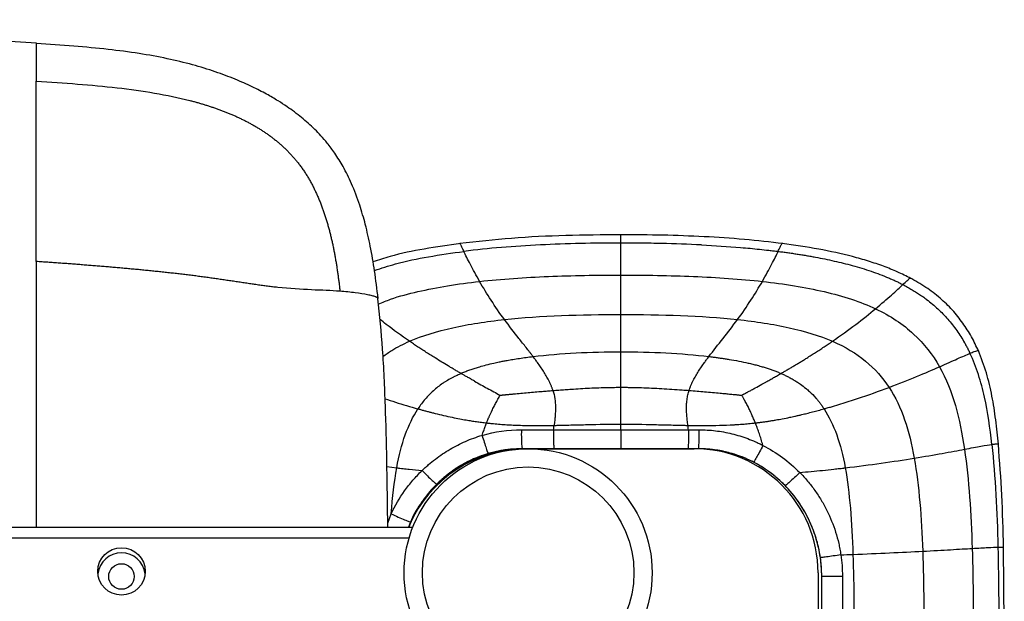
# Paper-space layout '_Bottom' of a CAD drawing. Header units: millimetres. Extents: x -905 to 905, y -619 to 152.
# Tile 13 of 13: x 635 to 905, y -8 to 152. Entities that reach past the tile are written whole.
import ezdxf

# ---------------------------------------------------------------- set-up
doc = ezdxf.new("R2010")
doc.units = ezdxf.units.MM

psp = doc.layouts.new('_Bottom')

# ---------------------------------------------------------------- linework, layer by layer
at = {"color": 7, "linetype": 'Continuous', "lineweight": 25}
for p, q in [((732.83, 75.11), (732.83, 75.18)), ((773.5, 34), (819.5, 34)), ((735.28, 29.09), (737.98, 28.76)), ((735.51, 13.64), (736.45, 16.17)), ((741.78, 14), (741.22, 12.5)), ((-742.38, 12.5), (742.38, 12.5)), ((741.35, 9.5), (-741.35, 9.5)), ((904.56, -21.67), (904.36, 6.92)), ((853.5, 0), (853.5, -466))]:
    psp.add_line(p, q, dxfattribs=at)
for centre, radius in [((774, 0), 34), ((774, 0), 29), ((662.5, 0.37), 6.5), ((662.5, -1.02), 3.5)]:
    psp.add_circle(centre, radius, dxfattribs=at)
for centre, radius, start, end in [((807.39, 37.87), 35.26, 177.8292, 186.3033), ((773.5, -1), 35, 90, 156.611), ((819.5, 0), 34, 0, 90), ((662.5, -1.03), 6.5, 6.2844, 173.7156), ((858.63, -423.13), 422.15, 89.7901, 90.5601)]:
    psp.add_arc(centre, radius, start, end, dxfattribs=at)
for points, knots in [([(639.15, 145.12), (635.28, 145.37), (627.57, 145.86), (616.41, 146.51), (606.09, 147.08), (598.37, 147.47), (592.52, 147.75), (587.62, 147.97), (582.03, 148.22), (576.29, 148.45), (571.09, 148.66), (566.44, 148.83), (560.46, 149.05), (553.27, 149.3), (544.99, 149.57), (537.63, 149.81), (531.21, 150.01), (525.85, 150.17), (521.5, 150.29), (518.06, 150.39), (515.13, 150.47), (512.41, 150.54), (509.65, 150.61), (506.79, 150.68), (501.98, 150.8), (495.02, 150.95), (487.78, 151.08), (482.04, 151.17), (477.88, 151.22), (473.28, 151.27), (468.06, 151.31), (462.06, 151.35), (456, 151.38), (449.95, 151.41), (443.98, 151.43), (437.32, 151.44), (429.86, 151.46), (421.58, 151.47), (412.4, 151.49), (402.22, 151.5), (390.9, 151.51), (378.61, 151.52), (365.36, 151.53), (351.21, 151.53), (335.99, 151.54), (319.74, 151.54), (302.49, 151.55), (283.12, 151.55), (261.58, 151.56), (237.82, 151.56), (213, 151.56), (185.5, 151.56), (155.38, 151.56), (122.7, 151.56), (89.34, 151.56), (55.55, 151.56), (25.73, 151.56), (7.2, 151.56), (0, 151.56)], [0, 0, 0, 0, 0.018236, 0.036268, 0.052514, 0.066819, 0.072581, 0.079989, 0.089841, 0.098849, 0.106997, 0.114273, 0.120675, 0.135083, 0.148055, 0.159569, 0.169619, 0.178207, 0.184746, 0.190079, 0.194333, 0.198516, 0.202844, 0.207319, 0.211939, 0.2254, 0.239983, 0.245934, 0.25236, 0.25948, 0.26754, 0.276824, 0.287647, 0.29596, 0.305245, 0.315626, 0.327239, 0.340226, 0.354466, 0.370332, 0.387987, 0.407579, 0.428005, 0.450151, 0.473971, 0.499412, 0.526411, 0.554902, 0.590289, 0.6275, 0.666377, 0.706749, 0.756493, 0.807727, 0.860057, 0.913051, 0.966233, 1, 1, 1, 1]), ([(639.14, 144.99), (639.14, 144.97), (639.14, 144.89), (639.14, 144.52), (639.13, 143.89), (639.13, 143.02), (639.12, 141.33), (639.12, 138.78), (639.12, 136.08), (639.12, 134.73)], [0, 0, 0, 0, 0.030312, 0.135593, 0.201335, 0.326485, 0.460804, 0.731811, 1, 1, 1, 1]), ([(639.15, 145.11), (639.15, 145.12), (639.15, 145.14), (639.14, 145.06), (639.14, 144.99)], [0, 0, 0, 0, 0.068264, 1, 1, 1, 1]), ([(732.86, 75.18), (732.55, 77.7), (731.98, 82.49), (730.82, 89.27), (729.47, 95.29), (727.8, 101.03), (725.8, 106.34), (723.46, 111.1), (721.17, 114.79), (719.1, 117.57), (717.25, 119.72), (715.52, 121.52), (713.74, 123.19), (711.87, 124.78), (709.93, 126.29), (707.78, 127.82), (705.24, 129.46), (702.08, 131.3), (698.17, 133.3), (693.49, 135.37), (688.03, 137.41), (681.81, 139.32), (674.83, 141), (667.1, 142.4), (658.57, 143.5), (649.16, 144.35), (642.59, 144.79), (639.14, 145.02)], [0, 0, 0, 0, 0.058176, 0.1107, 0.157685, 0.199389, 0.247365, 0.287411, 0.320248, 0.346353, 0.366256, 0.384612, 0.403028, 0.421521, 0.440103, 0.45883, 0.480964, 0.508508, 0.541556, 0.580142, 0.62417, 0.673323, 0.727257, 0.786268, 0.850912, 0.921883, 1, 1, 1, 1]), ([(639.11, 85.3), (639.11, 98.44), (639.11, 108.78), (639.11, 120.72), (639.11, 124.09), (639.11, 129.96), (639.11, 132.46), (639.12, 134.73)], [0, 0, 0, 0, 0.5, 0.5, 0.75, 0.75, 1, 1, 1, 1]), ([(639.12, 134.73), (646.79, 134.24), (654.21, 133.72), (668.33, 132.11), (675.02, 131.02), (681.23, 129.42)], [0, 0, 0, 0, 0.5, 0.5, 1, 1, 1, 1]), ([(681.23, 129.42), (681.56, 129.34), (682.21, 129.17), (683.19, 128.9), (684.16, 128.62), (685.13, 128.33), (686.09, 128.03), (687.06, 127.72), (688.01, 127.4), (688.96, 127.06), (689.91, 126.72), (690.85, 126.36), (691.78, 125.98), (692.71, 125.6), (693.63, 125.2), (694.54, 124.78), (695.44, 124.35), (696.34, 123.91), (697.22, 123.45), (698.1, 122.97), (698.97, 122.48), (699.82, 121.98), (700.66, 121.46), (701.5, 120.92), (702.31, 120.36), (703.12, 119.79), (703.91, 119.2), (704.69, 118.59), (705.45, 117.97), (706.2, 117.32), (706.93, 116.66), (707.64, 115.98), (708.34, 115.29), (709.01, 114.57), (709.67, 113.84), (710.31, 113.1), (710.72, 112.58), (710.92, 112.33)], [0, 0, 0, 0, 0.02904, 0.058055, 0.087047, 0.116016, 0.144963, 0.173887, 0.202788, 0.231663, 0.260512, 0.289333, 0.318123, 0.346881, 0.375604, 0.404292, 0.432942, 0.461554, 0.490126, 0.518658, 0.54715, 0.575605, 0.604023, 0.632407, 0.660761, 0.689088, 0.717394, 0.745681, 0.773952, 0.80221, 0.830458, 0.8587, 0.886941, 0.915186, 0.94344, 0.971709, 1, 1, 1, 1]), ([(710.92, 112.33), (711.03, 112.18), (711.26, 111.89), (711.59, 111.44), (711.92, 110.99), (712.24, 110.53), (712.55, 110.07), (712.86, 109.61), (713.16, 109.14), (713.46, 108.66), (713.74, 108.18), (714.02, 107.7), (714.3, 107.21), (714.57, 106.72), (714.83, 106.23), (715.09, 105.73), (715.34, 105.23), (715.59, 104.72), (715.83, 104.21), (716.06, 103.7), (716.29, 103.19), (716.51, 102.67), (716.73, 102.15), (716.94, 101.63), (717.15, 101.1), (717.35, 100.57), (717.55, 100.04), (717.74, 99.51), (717.93, 98.98), (718.11, 98.44), (718.29, 97.9), (718.46, 97.36), (718.63, 96.82), (718.8, 96.28), (718.96, 95.73), (719.11, 95.19), (719.27, 94.64), (719.42, 94.09), (719.56, 93.54), (719.7, 92.98), (719.84, 92.43), (719.97, 91.88), (720.1, 91.32), (720.23, 90.76), (720.35, 90.2), (720.47, 89.64), (720.59, 89.08), (720.7, 88.52), (720.81, 87.96), (720.92, 87.4), (721.02, 86.83), (721.12, 86.27), (721.22, 85.7), (721.32, 85.14), (721.41, 84.57), (721.5, 84), (721.59, 83.43), (721.67, 82.86), (721.76, 82.3), (721.84, 81.73), (721.92, 81.16), (721.99, 80.58), (722.07, 80.01), (722.14, 79.44), (722.21, 78.87), (722.28, 78.3), (722.34, 77.72), (722.38, 77.34), (722.41, 77.15)], [0, 0, 0, 0, 0.0147056, 0.029422, 0.0441504, 0.0588919, 0.0736475, 0.088418, 0.1032041, 0.1180062, 0.1328249, 0.1476604, 0.1625127, 0.177382, 0.1922683, 0.2071714, 0.222091, 0.2370271, 0.2519792, 0.266947, 0.2819302, 0.2969285, 0.3119414, 0.3269686, 0.3420096, 0.3570636, 0.3721304, 0.38721, 0.4023025, 0.4174079, 0.4325264, 0.4476583, 0.4628037, 0.4779631, 0.4931364, 0.5083235, 0.5235242, 0.5387385, 0.5539659, 0.5692064, 0.5844595, 0.599725, 0.6150026, 0.630292, 0.6455928, 0.6609047, 0.6762274, 0.6915605, 0.7069038, 0.722257, 0.7376197, 0.7529916, 0.7683725, 0.7837621, 0.7991602, 0.8145664, 0.8299806, 0.8454025, 0.8608318, 0.8762685, 0.8917121, 0.9071627, 0.9226199, 0.9380836, 0.9535536, 0.9690298, 0.9845119, 1, 1, 1, 1]), ([(799.46, 92.63), (794.4, 92.59), (784.39, 92.5), (769.64, 91.81), (760, 90.76), (755.28, 90.24)], [0, 0, 0, 0, 0.342492, 0.678218, 1, 1, 1, 1]), ([(799.46, 90.35), (799.46, 90.81), (799.46, 91.72), (799.46, 92.39), (799.46, 92.67), (799.46, 92.62), (799.46, 92.61)], [0, 0, 0, 0, 0.323399, 0.643978, 0.964407, 1, 1, 1, 1]), ([(843.88, 90.21), (840.35, 90.62), (833.16, 91.45), (822.16, 92.14), (810.88, 92.57), (803.28, 92.61), (799.46, 92.63)], [0, 0, 0, 0, 0.239545, 0.488133, 0.742669, 1, 1, 1, 1]), ([(755.52, 90.27), (752.17, 89.79), (745.67, 88.85), (737.61, 87.21), (733.01, 85.73), (731.45, 85.23)], [0, 0, 0, 0, 0.412355, 0.800276, 1, 1, 1, 1]), ([(756.38, 88.07), (756.18, 88.51), (755.78, 89.36), (755.44, 90.02), (755.29, 90.29), (755.29, 90.23), (755.29, 90.23)], [0, 0, 0, 0, 0.327885, 0.649818, 0.968615, 1, 1, 1, 1]), ([(799.46, 90.35), (792.03, 90.35), (784.6, 90.2), (770.12, 89.49), (763.07, 88.92), (756.38, 88.07)], [0, 0, 0, 0, 0.5, 0.5, 1, 1, 1, 1]), ([(799.46, 81.58), (799.46, 83.32), (799.46, 84.99), (799.46, 87.24), (799.46, 87.95), (799.46, 88.93), (799.46, 89.24), (799.46, 89.67), (799.46, 89.82), (799.46, 90.02), (799.46, 90.12), (799.46, 90.24), (799.46, 90.29), (799.46, 90.32), (799.46, 90.33), (799.46, 90.34), (799.46, 90.35), (799.46, 90.35)], [0, 0, 0, 0, 0.5, 0.5, 0.75, 0.75, 0.875, 0.875, 0.9375, 0.9375, 0.96875, 0.984375, 0.992187, 0.996094, 0.998047, 0.998047, 1, 1, 1, 1]), ([(821.56, 89.84), (817.88, 90.03), (814.2, 90.15), (808.67, 90.27), (806.83, 90.3), (804.07, 90.33), (803.14, 90.34), (801.3, 90.35), (800.38, 90.35), (799.46, 90.35)], [0, 0, 0, 0, 0.5, 0.5, 0.75, 0.75, 0.875, 0.875, 1, 1, 1, 1]), ([(821.56, 89.84), (825.18, 89.67), (828.75, 89.43), (834.01, 89), (835.74, 88.83), (838.31, 88.57), (839.59, 88.43), (841.07, 88.25), (841.8, 88.17), (842.17, 88.12), (842.32, 88.1), (842.43, 88.09), (842.48, 88.08), (842.53, 88.07)], [0, 0, 0, 0, 0.5, 0.5, 0.75, 0.75, 0.875, 0.9375, 0.96875, 0.984375, 0.992188, 0.992188, 1, 1, 1, 1]), ([(842.53, 88.07), (842.74, 88.51), (843.14, 89.36), (843.47, 90.02), (843.63, 90.29), (843.63, 90.23), (843.63, 90.23)], [0, 0, 0, 0, 0.32809, 0.650227, 0.969228, 1, 1, 1, 1]), ([(878.93, 80.68), (877.73, 81.28), (875.29, 82.5), (871.41, 84.04), (867.28, 85.44), (861.38, 87.11), (853.49, 88.84), (846.99, 89.77), (843.64, 90.24)], [0, 0, 0, 0, 0.108906, 0.2227, 0.341093, 0.464141, 0.723772, 1, 1, 1, 1]), ([(731.86, 82.86), (733.78, 83.48), (738.63, 85.04), (746.84, 86.72), (753.14, 87.61), (756.38, 88.07)], [0, 0, 0, 0, 0.240594, 0.608523, 1, 1, 1, 1]), ([(760.7, 79.84), (759.74, 81.49), (758.89, 83.06), (757.8, 85.17), (757.47, 85.83), (756.87, 87.04), (756.61, 87.59), (756.38, 88.07)], [0, 0, 0, 0, 0.5, 0.5, 0.75, 0.75, 1, 1, 1, 1]), ([(838.22, 79.84), (839.17, 81.49), (840.03, 83.06), (841.12, 85.17), (841.45, 85.83), (842.05, 87.04), (842.31, 87.59), (842.53, 88.07)], [0, 0, 0, 0, 0.5, 0.5, 0.75, 0.75, 1, 1, 1, 1]), ([(842.53, 88.07), (842.97, 88.02), (843.84, 87.91), (845.15, 87.73), (846.44, 87.54), (847.73, 87.35), (849, 87.15), (850.26, 86.94), (851.51, 86.73), (854.08, 86.26), (857.88, 85.48), (863, 84.22), (867.99, 82.71), (871.62, 81.34), (873.85, 80.37), (874.84, 79.93), (875.8, 79.46), (876.43, 79.14), (876.75, 78.98)], [0, 0, 0, 0, 0.037237, 0.074226, 0.110959, 0.147431, 0.183635, 0.219564, 0.255214, 0.290579, 0.439624, 0.582894, 0.734797, 0.879146, 0.909882, 0.940265, 0.970303, 1, 1, 1, 1]), ([(679.88, 81.7), (679.36, 81.76), (678.33, 81.89), (676.79, 82.06), (675.24, 82.24), (673.69, 82.4), (672.15, 82.56), (670.6, 82.72), (669.05, 82.88), (667.51, 83.03), (665.96, 83.17), (664.41, 83.32), (662.85, 83.46), (661.29, 83.59), (659.73, 83.73), (658.16, 83.86), (656.59, 83.99), (655.01, 84.12), (653.43, 84.25), (651.84, 84.37), (650.26, 84.5), (648.67, 84.62), (647.08, 84.74), (645.49, 84.85), (643.9, 84.97), (642.3, 85.08), (640.71, 85.19), (639.65, 85.27), (639.11, 85.3)], [0, 0, 0, 0, 0.038172, 0.076356, 0.114521, 0.15265, 0.190737, 0.228785, 0.266808, 0.304824, 0.342854, 0.380926, 0.419062, 0.457285, 0.49561, 0.534048, 0.5726, 0.611257, 0.649997, 0.688785, 0.727599, 0.766439, 0.805304, 0.844194, 0.883109, 0.922049, 0.961013, 1, 1, 1, 1]), ([(639.11, 85.3), (639.11, 82), (639.11, 75.14), (639.12, 64.42), (639.12, 53.04), (639.12, 44.57), (639.12, 38.57), (639.12, 35.21), (639.12, 31.16), (639.12, 27.1), (639.12, 23.05), (639.12, 18.18), (639.12, 14.67), (639.12, 12.5)], [0, 0, 0, 0, 0.137748, 0.286065, 0.443077, 0.606891, 0.634319, 0.689473, 0.744959, 0.800537, 0.856006, 0.911167, 1, 1, 1, 1]), ([(705.33, 78.2), (705.1, 78.22), (704.64, 78.27), (703.94, 78.35), (703.24, 78.44), (702.54, 78.53), (701.84, 78.62), (701.14, 78.71), (700.43, 78.81), (699.72, 78.91), (699.01, 79.01), (698.3, 79.12), (697.58, 79.22), (696.86, 79.33), (696.14, 79.44), (695.42, 79.54), (694.7, 79.65), (693.97, 79.76), (693.24, 79.87), (692.51, 79.98), (691.78, 80.09), (691.05, 80.19), (690.31, 80.3), (689.57, 80.41), (688.84, 80.51), (688.1, 80.62), (687.35, 80.72), (686.61, 80.83), (685.87, 80.93), (685.12, 81.03), (684.38, 81.13), (683.63, 81.23), (682.88, 81.33), (682.13, 81.42), (681.38, 81.52), (680.63, 81.61), (680.13, 81.67), (679.88, 81.7)], [0, 0, 0, 0, 0.0281723, 0.0563587, 0.0845598, 0.1127762, 0.1410087, 0.1692581, 0.1975256, 0.2258122, 0.2541192, 0.2824482, 0.3108007, 0.3391784, 0.3675835, 0.3960194, 0.4244888, 0.4529919, 0.4815294, 0.5101015, 0.5387079, 0.5673479, 0.5960203, 0.6247237, 0.6534567, 0.6822175, 0.7110042, 0.7398151, 0.7686486, 0.797503, 0.826377, 0.8552695, 0.8841798, 0.9131076, 0.942053, 0.9710167, 1, 1, 1, 1]), ([(760.7, 79.84), (766.72, 80.51), (773.07, 80.94), (786.1, 81.48), (792.78, 81.58), (799.46, 81.58)], [0, 0, 0, 0, 0.5, 0.5, 1, 1, 1, 1]), ([(799.46, 81.58), (806.14, 81.58), (812.81, 81.48), (825.84, 80.94), (832.19, 80.51), (838.22, 79.84)], [0, 0, 0, 0, 0.5, 0.5, 1, 1, 1, 1]), ([(732.96, 73.66), (734.07, 74.11), (737.56, 75.55), (743.93, 77.15), (752.08, 78.78), (757.77, 79.48), (760.7, 79.84)], [0, 0, 0, 0, 0.1254918, 0.3969949, 0.689262, 1, 1, 1, 1]), ([(767.51, 69.39), (766.22, 71.14), (765, 72.92), (762.71, 76.45), (761.65, 78.19), (760.7, 79.84)], [0, 0, 0, 0, 0.5, 0.5, 1, 1, 1, 1]), ([(831.41, 69.39), (832.7, 71.14), (833.92, 72.92), (836.2, 76.45), (837.26, 78.19), (838.22, 79.84)], [0, 0, 0, 0, 0.5, 0.5, 1, 1, 1, 1]), ([(838.22, 79.84), (844.25, 79.17), (849.95, 78.26), (860.39, 75.82), (865.14, 74.29), (869.25, 72.36)], [0, 0, 0, 0, 0.5, 0.5, 1, 1, 1, 1]), ([(869.25, 72.36), (870.89, 73.71), (872.36, 74.98), (874.88, 77.23), (875.93, 78.21), (876.75, 78.98)], [0, 0, 0, 0, 0.5, 0.5, 1, 1, 1, 1]), ([(876.75, 78.98), (877.15, 79.37), (877.75, 79.93), (878.27, 80.41), (878.6, 80.68), (878.78, 80.81), (878.77, 80.76), (878.77, 80.75)], [0, 0, 0, 0, 0.362274, 0.53604, 0.715899, 0.990131, 1, 1, 1, 1]), ([(876.75, 78.98), (876.96, 78.87), (877.39, 78.64), (878.03, 78.3), (878.65, 77.94), (879.27, 77.58), (879.87, 77.22), (880.46, 76.84), (881.05, 76.46), (881.62, 76.08), (882.18, 75.69), (882.73, 75.29), (884.16, 74.22), (886.35, 72.39), (889.13, 69.54), (891.58, 66.43), (893.2, 63.88), (894.18, 62.09), (894.68, 61.13), (894.99, 60.48), (895.15, 60.16)], [0, 0, 0, 0, 0.027272, 0.054299, 0.081088, 0.107647, 0.133983, 0.160105, 0.186019, 0.211735, 0.237258, 0.262597, 0.287758, 0.437241, 0.581952, 0.731676, 0.879003, 0.919393, 0.959718, 1, 1, 1, 1]), ([(897.49, 60.74), (896.88, 62.07), (895.63, 64.74), (893.22, 68.52), (890.35, 72.08), (886.95, 75.36), (883.04, 78.36), (880.12, 80), (878.63, 80.84)], [0, 0, 0, 0, 0.155735, 0.31409, 0.475929, 0.64294, 0.817094, 1, 1, 1, 1]), ([(722.4, 77.15), (720.01, 77.33), (717.41, 77.41), (711.74, 77.66), (708.67, 77.84), (705.33, 78.2)], [0, 0, 0, 0, 0.5, 0.5, 1, 1, 1, 1]), ([(732.83, 75.18), (732.83, 75.2), (732.84, 75.25), (732.72, 75.35), (732.54, 75.45), (732.33, 75.55), (731.95, 75.69), (731.23, 75.91), (729.5, 76.29), (726.72, 76.76), (723.85, 77.02), (722.4, 77.15)], [0, 0, 0, 0, 0.017529, 0.064883, 0.114974, 0.151811, 0.179411, 0.298366, 0.428786, 0.710952, 1, 1, 1, 1]), ([(735.52, 12.5), (735.51, 13.7), (735.47, 17.15), (735.4, 22.09), (735.32, 26.99), (735.18, 34.64), (734.89, 45.96), (734.26, 60.74), (733.29, 70.5), (732.83, 75.11)], [0, 0, 0, 0, 0.057496, 0.165238, 0.236439, 0.292137, 0.531161, 0.778434, 1, 1, 1, 1]), ([(857.44, 63.45), (859.71, 65.01), (861.84, 66.56), (865.79, 69.55), (867.61, 71), (869.25, 72.36)], [0, 0, 0, 0, 0.5, 0.5, 1, 1, 1, 1]), ([(869.25, 72.36), (873.36, 70.42), (876.81, 68.1), (882.59, 62.76), (884.91, 59.74), (886.77, 56.45)], [0, 0, 0, 0, 0.5, 0.5, 1, 1, 1, 1]), ([(741.48, 63.45), (739.27, 64.99), (736.38, 67.02), (733.92, 68.99), (733.34, 69.45)], [0, 0, 0, 0, 0.763991, 1, 1, 1, 1]), ([(741.48, 63.45), (744.99, 64.97), (749, 66.19), (757.76, 68.13), (762.51, 68.85), (767.51, 69.39)], [0, 0, 0, 0, 0.5, 0.5, 1, 1, 1, 1]), ([(775.35, 59.26), (775.33, 59.28), (775.31, 59.31), (775.27, 59.36), (775.21, 59.44), (775.08, 59.61), (774.81, 59.97), (774.26, 60.68), (773.77, 61.3), (772.8, 62.54), (772.14, 63.38), (770.14, 65.92), (768.79, 67.64), (767.51, 69.39)], [0, 0, 0, 0, 0.007812, 0.007812, 0.015625, 0.03125, 0.0625, 0.125, 0.25, 0.25, 0.5, 0.5, 1, 1, 1, 1]), ([(831.41, 69.39), (836.41, 68.85), (841.16, 68.13), (849.92, 66.18), (853.93, 64.97), (857.44, 63.45)], [0, 0, 0, 0, 0.5, 0.5, 1, 1, 1, 1]), ([(734.18, 59.25), (734.97, 59.83), (737.23, 61.51), (739.8, 62.68), (741.48, 63.45)], [0, 0, 0, 0, 0.348141, 1, 1, 1, 1]), ([(755.58, 54.63), (755.29, 54.8), (754.71, 55.13), (753.85, 55.64), (752.97, 56.16), (751.78, 56.86), (750.29, 57.76), (748.69, 58.75), (747.28, 59.63), (746.06, 60.4), (744.87, 61.17), (743.7, 61.94), (742.57, 62.69), (741.84, 63.2), (741.48, 63.45)], [0, 0, 0, 0, 0.058532, 0.117905, 0.17805, 0.238898, 0.36272, 0.487947, 0.575998, 0.663178, 0.749312, 0.834246, 0.917847, 1, 1, 1, 1]), ([(843.34, 54.62), (843.63, 54.79), (844.2, 55.12), (845.07, 55.63), (845.95, 56.15), (846.83, 56.68), (847.72, 57.21), (848.62, 57.75), (849.51, 58.3), (850.51, 58.91), (851.6, 59.6), (852.79, 60.35), (853.97, 61.12), (855.14, 61.89), (856.3, 62.66), (857.06, 63.18), (857.44, 63.45)], [0, 0, 0, 0, 0.058531, 0.117914, 0.178064, 0.238913, 0.300393, 0.362436, 0.424976, 0.487947, 0.572485, 0.657529, 0.742935, 0.828567, 0.914296, 1, 1, 1, 1]), ([(857.44, 63.45), (860.95, 61.92), (863.95, 60.1), (869.08, 55.88), (871.2, 53.48), (872.95, 50.8)], [0, 0, 0, 0, 0.5, 0.5, 1, 1, 1, 1]), ([(886.77, 56.45), (888.64, 57.27), (890.28, 58.01), (893.08, 59.26), (894.25, 59.78), (895.15, 60.16)], [0, 0, 0, 0, 0.5, 0.5, 1, 1, 1, 1]), ([(895.15, 60.16), (895.56, 60.32), (896.37, 60.65), (897.03, 60.86), (897.35, 60.92), (897.4, 60.88), (897.42, 60.86)], [0, 0, 0, 0, 0.323906, 0.637403, 0.842135, 1, 1, 1, 1]), ([(901.15, 35.19), (900.67, 39.65), (900.06, 43.98), (898.67, 50.25), (898.12, 52.3), (896.81, 56.31), (896.05, 58.26), (895.15, 60.16)], [0, 0, 0, 0, 0.5, 0.5, 0.75, 0.75, 1, 1, 1, 1]), ([(902.93, 35.2), (902.71, 37.43), (902.28, 41.86), (901.24, 48.41), (899.79, 54.81), (898.22, 58.85), (897.44, 60.87)], [0, 0, 0, 0, 0.2554241, 0.5064638, 0.7539663, 1, 1, 1, 1]), ([(755.58, 54.63), (755.76, 54.71), (756.11, 54.86), (756.65, 55.08), (757.21, 55.3), (757.77, 55.51), (758.34, 55.71), (758.92, 55.91), (759.51, 56.11), (760.11, 56.29), (761.1, 56.59), (762.59, 57), (764.39, 57.43), (765.95, 57.77), (767.16, 58.01), (768.4, 58.24), (769.89, 58.5), (771.63, 58.77), (773.48, 59.03), (774.72, 59.18), (775.35, 59.26)], [0, 0, 0, 0, 0.028385, 0.057128, 0.086228, 0.115683, 0.145491, 0.175651, 0.206158, 0.237011, 0.268204, 0.357917, 0.465631, 0.53959, 0.592947, 0.647898, 0.72548, 0.815508, 0.907054, 1, 1, 1, 1]), ([(780.79, 49.95), (780.75, 50.07), (780.68, 50.3), (780.56, 50.64), (780.43, 50.98), (780.3, 51.32), (780.15, 51.67), (779.99, 52.01), (779.83, 52.36), (779.5, 53.01), (778.97, 53.98), (778.22, 55.22), (777.41, 56.43), (776.66, 57.49), (775.97, 58.44), (775.55, 58.98), (775.35, 59.26)], [0, 0, 0, 0, 0.032579, 0.065544, 0.098908, 0.13268, 0.16687, 0.201482, 0.236523, 0.271995, 0.403724, 0.54109, 0.672386, 0.80809, 0.903141, 1, 1, 1, 1]), ([(818.13, 49.96), (818.17, 50.07), (818.24, 50.3), (818.36, 50.64), (818.49, 50.98), (818.62, 51.32), (818.77, 51.67), (818.92, 52.01), (819.09, 52.36), (819.41, 53.01), (819.94, 53.98), (820.7, 55.22), (821.51, 56.43), (822.26, 57.49), (822.95, 58.44), (823.36, 58.98), (823.57, 59.26)], [0, 0, 0, 0, 0.032561, 0.065507, 0.09885, 0.132602, 0.166773, 0.20137, 0.236396, 0.271857, 0.403608, 0.541003, 0.672331, 0.808053, 0.903105, 1, 1, 1, 1]), ([(823.57, 59.26), (823.95, 59.21), (824.7, 59.12), (825.82, 58.97), (826.93, 58.82), (828.02, 58.65), (829.63, 58.4), (831.73, 58.03), (833.89, 57.58), (835.56, 57.18), (836.63, 56.91), (837.49, 56.67), (838.33, 56.43), (839.27, 56.15), (840.33, 55.8), (841.37, 55.43), (842.37, 55.04), (843.02, 54.76), (843.34, 54.62)], [0, 0, 0, 0, 0.055946, 0.111403, 0.166346, 0.220749, 0.274588, 0.40593, 0.534449, 0.599294, 0.65913, 0.697075, 0.730842, 0.786959, 0.84195, 0.895797, 0.948486, 1, 1, 1, 1]), ([(753.31, 53.54), (753.41, 53.6), (753.61, 53.7), (754.01, 53.91), (754.52, 54.15), (755.08, 54.41), (755.43, 54.56), (755.58, 54.63)], [0, 0, 0, 0, 0.134745, 0.270452, 0.540479, 0.810081, 1, 1, 1, 1]), ([(759.27, 52.52), (758.98, 52.69), (758.37, 53.03), (757.63, 53.46), (756.93, 53.86), (756.3, 54.22), (755.82, 54.49), (755.58, 54.63)], [0, 0, 0, 0, 0.240802, 0.487413, 0.605005, 0.805294, 1, 1, 1, 1]), ([(839.48, 52.44), (839.66, 52.53), (840.01, 52.73), (840.7, 53.12), (841.57, 53.62), (842.51, 54.15), (843.09, 54.48), (843.34, 54.62)], [0, 0, 0, 0, 0.134272, 0.270489, 0.540663, 0.810211, 1, 1, 1, 1]), ([(843.34, 54.62), (843.49, 54.55), (843.8, 54.42), (844.26, 54.21), (844.71, 53.99), (845.16, 53.77), (845.8, 53.44), (846.64, 52.98), (847.66, 52.36), (848.86, 51.55), (850.02, 50.66), (851.45, 49.41), (852.53, 48.3), (853.48, 47.19), (854.05, 46.46), (854.6, 45.71), (854.95, 45.19), (855.13, 44.93)], [0, 0, 0, 0, 0.0329366, 0.0655035, 0.0977147, 0.129584, 0.1611256, 0.2383895, 0.3144626, 0.3926182, 0.5189151, 0.5974896, 0.759536, 0.8193139, 0.8792249, 0.9394083, 1, 1, 1, 1]), ([(872.95, 50.8), (875.69, 51.83), (878.21, 52.84), (882.82, 54.74), (884.91, 55.64), (886.77, 56.45)], [0, 0, 0, 0, 0.5, 0.5, 1, 1, 1, 1]), ([(886.77, 56.45), (888.64, 53.17), (890.05, 49.61), (892.23, 42.05), (893.01, 38.05), (893.63, 33.85)], [0, 0, 0, 0, 0.5, 0.5, 1, 1, 1, 1]), ([(753.31, 53.54), (752.84, 53.28), (752.38, 53.01), (751.68, 52.6), (751.44, 52.47), (750.99, 52.18), (750.77, 52.03), (749.66, 51.27), (748.81, 50.6), (747.21, 49.16), (746.46, 48.39), (745.07, 46.75), (744.42, 45.88), (743.83, 44.98)], [0, 0, 0, 0, 0.125, 0.125, 0.1875, 0.1875, 0.25, 0.25, 0.5, 0.5, 0.75, 0.75, 1, 1, 1, 1]), ([(759.27, 52.52), (759.86, 52.2), (760.44, 51.87), (761.61, 51.22), (762.2, 50.9), (763.38, 50.25), (763.97, 49.93), (765.16, 49.29), (765.75, 48.97), (766.34, 48.65)], [0, 0, 0, 0, 0.25, 0.25, 0.5, 0.5, 0.75, 0.75, 1, 1, 1, 1]), ([(832.58, 48.65), (832.62, 48.68), (832.73, 48.74), (832.89, 48.83), (833.07, 48.92), (833.27, 49.02), (833.47, 49.13), (833.68, 49.25), (833.91, 49.37), (834.15, 49.5), (834.61, 49.75), (835.31, 50.13), (836.55, 50.8), (837.72, 51.45), (838.8, 52.05), (839.25, 52.31), (839.48, 52.44)], [0, 0, 0, 0, 0.021493, 0.045192, 0.070922, 0.098499, 0.127814, 0.158851, 0.191603, 0.226002, 0.261919, 0.389878, 0.530096, 0.799374, 0.898574, 1, 1, 1, 1]), ([(763.93, 44.11), (764.03, 44.3), (764.12, 44.5), (764.31, 44.88), (764.4, 45.08), (764.69, 45.65), (764.88, 46.03), (765.29, 46.79), (765.49, 47.16), (765.92, 47.91), (766.13, 48.28), (766.34, 48.65)], [0, 0, 0, 0, 0.125, 0.125, 0.25, 0.25, 0.5, 0.5, 0.75, 0.75, 1, 1, 1, 1]), ([(766.34, 48.65), (766.41, 48.66), (766.54, 48.68), (766.76, 48.7), (766.99, 48.72), (767.24, 48.74), (767.5, 48.77), (767.78, 48.8), (768.08, 48.82), (768.38, 48.85), (768.7, 48.89), (769.04, 48.92), (769.38, 48.95), (769.73, 48.99), (770.6, 49.07), (772.01, 49.2), (774.6, 49.44), (777.05, 49.65), (779.32, 49.84), (780.29, 49.92), (780.79, 49.96)], [0, 0, 0, 0, 0.013541, 0.028394, 0.044494, 0.061769, 0.080147, 0.099558, 0.119947, 0.141263, 0.163453, 0.186466, 0.210242, 0.23472, 0.259842, 0.389737, 0.528956, 0.798238, 0.897854, 1, 1, 1, 1]), ([(780.79, 49.96), (781.34, 50), (782.46, 50.09), (784.14, 50.21), (786.1, 50.34), (788.34, 50.48), (790.86, 50.62), (793.38, 50.72), (795.65, 50.79), (797.68, 50.82), (798.87, 50.83), (799.46, 50.83)], [0, 0, 0, 0, 0.089174, 0.179261, 0.270173, 0.404478, 0.540066, 0.674595, 0.809793, 0.904854, 1, 1, 1, 1]), ([(780.79, 49.95), (781.27, 48.46), (781.47, 46.98), (781.5, 44.63), (781.47, 43.83), (781.37, 42.58), (781.32, 42.16), (781.25, 41.51), (781.22, 41.18), (781.17, 40.79), (781.14, 40.6), (781.13, 40.51), (781.13, 40.45), (781.12, 40.42), (781.12, 40.4)], [0, 0, 0, 0, 0.5, 0.5, 0.75, 0.75, 0.875, 0.875, 0.9375, 0.96875, 0.984375, 0.992187, 0.992187, 1, 1, 1, 1]), ([(799.46, 40.75), (799.46, 40.78), (799.46, 40.81), (799.46, 40.86), (799.46, 40.95), (799.46, 41.16), (799.46, 41.56), (799.46, 41.9), (799.46, 42.58), (799.46, 43.02), (799.46, 44.33), (799.46, 45.17), (799.46, 47.65), (799.46, 49.24), (799.46, 50.83)], [0, 0, 0, 0, 0.007813, 0.007813, 0.015625, 0.03125, 0.0625, 0.125, 0.125, 0.25, 0.25, 0.5, 0.5, 1, 1, 1, 1]), ([(799.46, 50.83), (799.83, 50.83), (800.58, 50.83), (801.7, 50.81), (802.82, 50.8), (803.94, 50.77), (805.62, 50.72), (807.85, 50.63), (811.57, 50.43), (815, 50.2), (817.49, 50.01), (818.13, 49.96)], [0, 0, 0, 0, 0.059972, 0.119925, 0.179833, 0.23967, 0.299413, 0.449527, 0.598482, 0.897271, 1, 1, 1, 1]), ([(817.8, 40.4), (817.77, 40.64), (817.71, 41.11), (817.63, 41.8), (817.56, 42.49), (817.48, 43.42), (817.42, 44.59), (817.42, 46.01), (817.54, 47.4), (817.74, 48.52), (817.95, 49.37), (818.07, 49.76), (818.13, 49.96)], [0, 0, 0, 0, 0.074198, 0.146522, 0.217135, 0.286202, 0.435798, 0.580484, 0.72623, 0.871831, 0.935498, 1, 1, 1, 1]), ([(818.13, 49.96), (818.86, 49.9), (820.28, 49.79), (823.12, 49.55), (825.75, 49.31), (828.14, 49.09), (829.52, 48.95), (830.54, 48.86), (831.22, 48.79), (831.6, 48.75), (831.96, 48.71), (832.28, 48.69), (832.48, 48.66), (832.58, 48.65)], [0, 0, 0, 0, 0.150113, 0.295151, 0.590733, 0.694888, 0.791549, 0.877916, 0.906658, 0.933323, 0.95782, 0.980101, 1, 1, 1, 1]), ([(836.3, 41.07), (836.22, 41.27), (836.07, 41.65), (835.83, 42.22), (835.59, 42.77), (835.26, 43.52), (834.83, 44.44), (834.28, 45.57), (833.71, 46.64), (833.27, 47.44), (832.98, 47.95), (832.83, 48.21), (832.69, 48.44), (832.61, 48.58), (832.58, 48.65)], [0, 0, 0, 0, 0.074928, 0.147562, 0.218136, 0.286831, 0.437502, 0.578874, 0.733142, 0.866643, 0.905505, 0.940848, 0.972451, 1, 1, 1, 1]), ([(855.13, 44.93), (855.17, 44.94), (855.22, 44.95), (855.32, 44.98), (855.47, 45.02), (855.81, 45.12), (856.49, 45.31), (857.07, 45.48), (858.23, 45.82), (859.01, 46.06), (861.31, 46.76), (862.83, 47.25), (867.32, 48.74), (870.22, 49.77), (872.95, 50.8)], [0, 0, 0, 0, 0.007812, 0.007812, 0.015625, 0.03125, 0.0625, 0.125, 0.125, 0.25, 0.25, 0.5, 0.5, 1, 1, 1, 1]), ([(872.95, 50.8), (874.71, 48.12), (876.1, 45.17), (878.34, 38.71), (879.18, 35.21), (879.86, 31.41)], [0, 0, 0, 0, 0.5, 0.5, 1, 1, 1, 1]), ([(734.76, 47.71), (735.71, 47.39), (738.65, 46.4), (741.71, 45.52), (743.79, 44.93)], [0, 0, 0, 0, 0.321447, 1, 1, 1, 1]), ([(737.98, 28.76), (738.59, 32.12), (739.35, 35.11), (741.26, 40.46), (742.41, 42.82), (743.79, 44.93)], [0, 0, 0, 0, 0.5, 0.5, 1, 1, 1, 1]), ([(743.79, 44.93), (744.1, 44.84), (744.73, 44.67), (745.66, 44.41), (746.6, 44.16), (747.54, 43.92), (748.95, 43.57), (750.83, 43.12), (753.09, 42.62), (755.15, 42.2), (756.89, 41.89), (758.41, 41.63), (759.82, 41.42), (761.21, 41.23), (762.15, 41.12), (762.61, 41.07)], [0, 0, 0, 0, 0.050893, 0.101727, 0.152496, 0.203194, 0.253816, 0.379224, 0.505556, 0.614722, 0.707117, 0.780834, 0.854232, 0.927293, 1, 1, 1, 1]), ([(762.61, 41.07), (762.7, 41.27), (762.91, 41.81), (763.19, 42.46), (763.44, 43.03), (763.6, 43.4), (763.77, 43.76), (763.88, 43.99), (763.93, 44.11)], [0, 0, 0, 0, 0.201792, 0.519209, 0.643029, 0.763955, 0.883052, 1, 1, 1, 1]), ([(836.31, 41.07), (836.62, 41.11), (837.25, 41.18), (838.19, 41.3), (839.14, 41.43), (840.08, 41.57), (841.03, 41.73), (842.24, 41.93), (843.8, 42.22), (845.51, 42.56), (846.96, 42.87), (848.08, 43.12), (849.19, 43.38), (850.5, 43.7), (852, 44.08), (853.57, 44.5), (854.61, 44.78), (855.13, 44.93)], [0, 0, 0, 0, 0.049072, 0.098308, 0.147703, 0.19725, 0.246946, 0.296785, 0.387384, 0.494423, 0.56757, 0.619903, 0.672477, 0.746171, 0.830587, 0.915206, 1, 1, 1, 1]), ([(855.13, 44.93), (856.5, 42.82), (857.65, 40.46), (859.57, 35.11), (860.33, 32.12), (860.94, 28.76)], [0, 0, 0, 0, 0.5, 0.5, 1, 1, 1, 1]), ([(761.37, 37.66), (761.45, 37.88), (761.59, 38.3), (761.8, 38.91), (762.01, 39.49), (762.21, 40.04), (762.41, 40.56), (762.55, 40.9), (762.61, 41.07)], [0, 0, 0, 0, 0.187879, 0.366656, 0.53682, 0.698824, 0.85309, 1, 1, 1, 1]), ([(762.61, 41.07), (762.92, 41.03), (763.53, 40.96), (764.46, 40.87), (765.38, 40.78), (766.3, 40.71), (767.22, 40.64), (768.41, 40.56), (769.97, 40.48), (772.76, 40.38), (775.74, 40.35), (778.82, 40.36), (780.35, 40.39), (781.12, 40.4)], [0, 0, 0, 0, 0.050247, 0.100384, 0.150418, 0.200356, 0.250207, 0.299975, 0.393163, 0.502741, 0.751764, 0.875953, 1, 1, 1, 1]), ([(781.12, 40.4), (781.31, 40.4), (781.5, 40.4), (781.89, 40.41), (782.46, 40.42), (783.8, 40.45), (784.95, 40.48), (787.25, 40.53), (788.78, 40.57), (793.36, 40.68), (796.41, 40.75), (799.46, 40.75)], [0, 0, 0, 0, 0.03125, 0.03125, 0.0625, 0.125, 0.25, 0.25, 0.5, 0.5, 1, 1, 1, 1]), ([(799.46, 40.75), (802.51, 40.75), (805.56, 40.69), (810.14, 40.57), (811.67, 40.53), (813.97, 40.48), (814.73, 40.46), (815.88, 40.43), (816.46, 40.42), (817.03, 40.41), (817.42, 40.4), (817.61, 40.4), (817.8, 40.4)], [0, 0, 0, 0, 0.5, 0.5, 0.75, 0.75, 0.875, 0.875, 0.9375, 0.96875, 0.96875, 1, 1, 1, 1]), ([(799.46, 39.18), (799.46, 39.45), (799.46, 39.84), (799.46, 40.3), (799.46, 40.52), (799.46, 40.62), (799.46, 40.68), (799.46, 40.72), (799.46, 40.75)], [0, 0, 0, 0, 0.5, 0.75, 0.875, 0.9375, 0.9375, 1, 1, 1, 1]), ([(817.8, 40.4), (820.37, 40.35), (822.93, 40.34), (826.78, 40.41), (828.07, 40.45), (829.51, 40.52), (829.67, 40.52), (829.99, 40.54), (830.15, 40.55), (830.63, 40.58), (831.59, 40.65), (832.55, 40.71), (833.19, 40.76)], [0, 0, 0, 0, 0.5, 0.5, 0.75, 0.75, 0.78125, 0.78125, 0.8125, 0.8125, 0.875, 1, 1, 1, 1]), ([(833.19, 40.76), (833.47, 40.78), (834.03, 40.83), (834.87, 40.91), (835.63, 40.99), (836.11, 41.05), (836.31, 41.07)], [0, 0, 0, 0, 0.269939, 0.539913, 0.809918, 1, 1, 1, 1]), ([(838.37, 34.91), (838.32, 35.08), (838.13, 35.77), (837.78, 36.95), (837.3, 38.4), (836.82, 39.77), (836.47, 40.65), (836.31, 41.07)], [0, 0, 0, 0, 0.083122, 0.331421, 0.566293, 0.788816, 1, 1, 1, 1]), ([(780.96, 39.19), (780.99, 39.4), (781.03, 39.7), (781.07, 40.05), (781.09, 40.2), (781.11, 40.3), (781.11, 40.35), (781.12, 40.4)], [0, 0, 0, 0, 0.5, 0.75, 0.875, 0.875, 1, 1, 1, 1]), ([(780.96, 39.19), (780.96, 38.52), (780.96, 37.85), (780.97, 36.59), (780.98, 36.02), (781, 35.05), (781.01, 34.66), (781.03, 34.14), (781.04, 34), (781.06, 34)], [0, 0, 0, 0, 0.25, 0.25, 0.5, 0.5, 0.75, 0.75, 1, 1, 1, 1]), ([(799.46, 39.18), (802.54, 39.18), (805.63, 39.18), (810.25, 39.18), (811.79, 39.19), (814.88, 39.19), (816.42, 39.19), (817.96, 39.19)], [0, 0, 0, 0, 0.5, 0.5, 0.75, 0.75, 1, 1, 1, 1]), ([(799.46, 39.18), (799.46, 38.51), (799.46, 37.84), (799.46, 36.59), (799.46, 36.01), (799.46, 35.05), (799.46, 34.66), (799.46, 34.14), (799.46, 34), (799.46, 34)], [0, 0, 0, 0, 0.25, 0.25, 0.5, 0.5, 0.75, 0.75, 1, 1, 1, 1]), ([(817.96, 39.19), (817.96, 38.52), (817.96, 37.85), (817.95, 36.59), (817.94, 36.02), (817.92, 35.05), (817.91, 34.66), (817.89, 34.14), (817.87, 34), (817.86, 34)], [0, 0, 0, 0, 0.25, 0.25, 0.5, 0.5, 0.75, 0.75, 1, 1, 1, 1]), ([(817.96, 39.19), (817.96, 39.19), (817.96, 39.19), (817.96, 39.19), (818.91, 39.19), (819.85, 39.19), (820.8, 39.19)], [-0.00000006, -0.00000006, -0.00000006, -0.00000006, 0, 0, 0, 0.002843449, 0.002843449, 0.002843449, 0.002843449]), ([(820.8, 39.19), (820.8, 38.52), (820.8, 37.85), (820.79, 36.6), (820.78, 36.02), (820.75, 35.05), (820.74, 34.66), (820.71, 34.14), (820.69, 34), (820.67, 34)], [0, 0, 0, 0, 0.25, 0.25, 0.5, 0.5, 0.75, 0.75, 1, 1, 1, 1]), ([(820.8, 39.19), (822.33, 39.2), (823.86, 39.1), (826.87, 38.74), (828.36, 38.47), (831.31, 37.74), (832.77, 37.29), (834.91, 36.49), (835.61, 36.2), (836.66, 35.74), (837.18, 35.5), (837.69, 35.25), (838.03, 35.08), (838.2, 35), (838.37, 34.91)], [0, 0, 0, 0, 0.25, 0.25, 0.5, 0.5, 0.75, 0.75, 0.875, 0.875, 0.9375, 0.96875, 0.96875, 1, 1, 1, 1]), ([(744.9, 28), (745.19, 28.28), (745.49, 28.56), (746.08, 29.11), (746.38, 29.37), (747.3, 30.16), (747.93, 30.67), (749.21, 31.65), (749.87, 32.12), (751.21, 33.02), (751.89, 33.45), (753.96, 34.66), (755.38, 35.38), (758.31, 36.66), (759.82, 37.2), (761.37, 37.66)], [0, 0, 0, 0, 0.0625, 0.0625, 0.125, 0.125, 0.25, 0.25, 0.375, 0.375, 0.5, 0.5, 0.75, 0.75, 1, 1, 1, 1]), ([(761.38, 37.66), (761.56, 37.01), (761.76, 36.36), (762.14, 35.14), (762.33, 34.58), (762.65, 33.65), (762.79, 33.28), (762.99, 32.78), (763.07, 32.66), (763.1, 32.67)], [0, 0, 0, 0, 0.25, 0.25, 0.5, 0.5, 0.75, 0.75, 1, 1, 1, 1]), ([(893.63, 33.85), (895.4, 34.18), (896.9, 34.46), (899.4, 34.92), (900.4, 35.09), (901.15, 35.19)], [0, 0, 0, 0, 0.5, 0.5, 1, 1, 1, 1]), ([(901.15, 35.19), (901.49, 35.23), (902.16, 35.31), (902.7, 35.31), (902.95, 35.27), (902.92, 35.2), (902.91, 35.2)], [0, 0, 0, 0, 0.32737, 0.644896, 0.955037, 1, 1, 1, 1]), ([(901.15, 35.19), (901.63, 30.74), (901.98, 26.11), (902.52, 16.68), (902.69, 11.87), (902.81, 7.04)], [0, 0, 0, 0, 0.5, 0.5, 1, 1, 1, 1]), ([(904.36, 6.92), (904.24, 11.71), (904.01, 21.15), (903.29, 30.57), (902.93, 35.2)], [0, 0, 0, 0, 0.508093, 1, 1, 1, 1]), ([(763.1, 32.67), (760.43, 31.88), (757.91, 30.78), (754.96, 29.03), (754.37, 28.66), (753.23, 27.88), (752.66, 27.48), (751.02, 26.2), (749.97, 25.29), (748.98, 24.31)], [0, 0, 0, 0, 0.5, 0.5, 0.625, 0.625, 0.75, 0.75, 1, 1, 1, 1]), ([(772.35, 34), (770.24, 34), (768.16, 33.8), (765.08, 33.2), (764.07, 32.95), (762.04, 32.36), (761.05, 32.01), (760.07, 31.62)], [0, 0, 0, 0, 0.5, 0.5, 0.75, 0.75, 1, 1, 1, 1]), ([(817.86, 34), (815.14, 34), (812.23, 34), (809.32, 34), (809.13, 34)], [0, 0, 0, 0, 0.935289, 1, 1, 1, 1]), ([(839.54, 28.05), (838.16, 29.01), (836.72, 29.86), (834.48, 30.96), (833.72, 31.3), (832.17, 31.93), (831.38, 32.21), (829.78, 32.72), (828.97, 32.94), (827.34, 33.32), (826.51, 33.48), (824.02, 33.87), (822.35, 34), (820.67, 34)], [0, 0, 0, 0, 0.25, 0.25, 0.375, 0.375, 0.5, 0.5, 0.625, 0.625, 0.75, 0.75, 1, 1, 1, 1]), ([(835.77, 30.32), (834.6, 30.92), (833.41, 31.45), (830.96, 32.37), (829.7, 32.76), (827.17, 33.38), (825.89, 33.61), (823.94, 33.84), (823.29, 33.9), (822.31, 33.96), (821.98, 33.98), (821.33, 34), (821, 34), (820.67, 34)], [0, 0, 0, 0, 0.25, 0.25, 0.5, 0.5, 0.75, 0.75, 0.875, 0.875, 0.9375, 0.9375, 1, 1, 1, 1]), ([(838.37, 34.91), (838.06, 34.31), (837.74, 33.7), (837.14, 32.58), (836.86, 32.07), (836.38, 31.21), (836.17, 30.87), (835.88, 30.42), (835.79, 30.31), (835.77, 30.32)], [0, 0, 0, 0, 0.25, 0.25, 0.5, 0.5, 0.75, 0.75, 1, 1, 1, 1]), ([(838.37, 34.91), (840.24, 33.94), (842.02, 32.84), (845.4, 30.35), (846.98, 28.98), (848.46, 27.49)], [0, 0, 0, 0, 0.5, 0.5, 1, 1, 1, 1]), ([(879.86, 31.41), (882.68, 31.87), (885.24, 32.32), (889.83, 33.14), (891.86, 33.52), (893.63, 33.85)], [0, 0, 0, 0, 0.5, 0.5, 1, 1, 1, 1]), ([(893.63, 33.85), (894.25, 29.65), (894.7, 25.23), (895.39, 16.12), (895.61, 11.42), (895.76, 6.68)], [0, 0, 0, 0, 0.5, 0.5, 1, 1, 1, 1]), ([(760.07, 31.62), (758.7, 31.06), (757.38, 30.42), (754.82, 28.98), (753.59, 28.17), (752.41, 27.28)], [0, 0, 0, 0, 0.5, 0.5, 1, 1, 1, 1]), ([(844.45, 23.9), (843.17, 25.2), (841.81, 26.39), (838.92, 28.53), (837.39, 29.49), (835.77, 30.32)], [0, 0, 0, 0, 0.5, 0.5, 1, 1, 1, 1]), ([(860.94, 28.76), (864.34, 29.16), (867.66, 29.59), (874, 30.49), (877.03, 30.95), (879.86, 31.41)], [0, 0, 0, 0, 0.5, 0.5, 1, 1, 1, 1]), ([(879.86, 31.41), (880.53, 27.62), (881.03, 23.53), (881.78, 14.96), (882.02, 10.48), (882.19, 5.91)], [0, 0, 0, 0, 0.5, 0.5, 1, 1, 1, 1]), ([(736.45, 16.17), (737.49, 18.37), (738.73, 20.49), (740.85, 23.45), (741.6, 24.41), (743.19, 26.26), (744.03, 27.15), (744.9, 28)], [0, 0, 0, 0, 0.5, 0.5, 0.75, 0.75, 1, 1, 1, 1]), ([(737.98, 28.76), (738.01, 28.75), (738.05, 28.75), (738.12, 28.74), (738.23, 28.73), (738.48, 28.7), (738.98, 28.64), (739.98, 28.52), (740.84, 28.43), (742.57, 28.24), (743.74, 28.12), (744.9, 28)], [0, 0, 0, 0, 0.015625, 0.015625, 0.03125, 0.0625, 0.125, 0.25, 0.5, 0.5, 1, 1, 1, 1]), ([(752.41, 27.28), (751.02, 26.13), (748.21, 23.8), (744.76, 19.44), (742.37, 15.63), (741.49, 13.16), (741.26, 12.5)], [0, 0, 0, 0, 0.287297, 0.581954, 0.887471, 1, 1, 1, 1]), ([(744.9, 28), (745.39, 27.51), (745.89, 27.01), (746.83, 26.09), (747.28, 25.67), (748.05, 24.97), (748.37, 24.7), (748.82, 24.36), (748.95, 24.28), (748.98, 24.31)], [0, 0, 0, 0, 0.25, 0.25, 0.5, 0.5, 0.75, 0.75, 1, 1, 1, 1]), ([(848.46, 27.49), (847.97, 27.01), (847.47, 26.53), (846.53, 25.64), (846.09, 25.23), (845.34, 24.56), (845.03, 24.29), (844.59, 23.95), (844.47, 23.87), (844.45, 23.9)], [0, 0, 0, 0, 0.25, 0.25, 0.5, 0.5, 0.75, 0.75, 1, 1, 1, 1]), ([(848.46, 27.49), (850.56, 27.67), (852.66, 27.86), (855.79, 28.18), (856.83, 28.29), (858.38, 28.46), (859.15, 28.55), (860.05, 28.65), (860.49, 28.7), (860.72, 28.73), (860.81, 28.74), (860.88, 28.75), (860.91, 28.75), (860.94, 28.76)], [0, 0, 0, 0, 0.5, 0.5, 0.75, 0.75, 0.875, 0.9375, 0.96875, 0.984375, 0.992187, 0.992187, 1, 1, 1, 1]), ([(848.46, 27.49), (848.83, 27.11), (849.2, 26.72), (849.92, 25.93), (850.28, 25.53), (851.31, 24.31), (851.97, 23.46), (853.22, 21.72), (853.8, 20.83), (854.91, 19), (855.42, 18.06), (856.86, 15.18), (857.66, 13.2), (858.63, 10.13), (858.91, 9.1), (859.27, 7.54), (859.38, 7.02), (859.58, 5.96), (859.67, 5.43), (859.74, 4.91)], [0, 0, 0, 0, 0.0625, 0.0625, 0.125, 0.125, 0.25, 0.25, 0.375, 0.375, 0.5, 0.5, 0.75, 0.75, 0.875, 0.875, 0.9375, 0.9375, 1, 1, 1, 1]), ([(860.94, 28.76), (861.55, 25.39), (862, 21.66), (862.69, 13.67), (862.91, 9.42), (863.06, 5.03)], [0, 0, 0, 0, 0.5, 0.5, 1, 1, 1, 1]), ([(748.98, 24.31), (748.23, 23.57), (747.52, 22.8), (746.16, 21.18), (745.52, 20.35), (744.31, 18.62), (743.75, 17.73), (742.7, 15.9), (742.22, 14.96), (741.78, 14)], [0, 0, 0, 0, 0.25, 0.25, 0.5, 0.5, 0.75, 0.75, 1, 1, 1, 1]), ([(854.05, 4.7), (853.7, 6.89), (853.16, 9.01), (852.06, 12.1), (851.64, 13.12), (850.95, 14.62), (850.71, 15.11), (850.2, 16.09), (849.93, 16.57), (848.56, 18.94), (847.29, 20.71), (845.14, 23.19), (844.39, 23.98), (842.79, 25.51), (841.95, 26.23), (841.08, 26.91)], [0, 0, 0, 0, 0.25, 0.25, 0.375, 0.375, 0.4375, 0.4375, 0.5, 0.5, 0.75, 0.75, 0.875, 0.875, 1, 1, 1, 1]), ([(854.13, 4.16), (853.86, 6.01), (853.46, 7.83), (852.36, 11.4), (851.67, 13.13), (850.45, 15.64), (850, 16.46), (849.06, 18.06), (848.55, 18.85), (847.48, 20.37), (846.91, 21.11), (845.72, 22.54), (845.1, 23.23), (844.45, 23.9)], [0, 0, 0, 0, 0.25, 0.25, 0.5, 0.5, 0.625, 0.625, 0.75, 0.75, 0.875, 0.875, 1, 1, 1, 1]), ([(736.45, 16.17), (737.09, 15.86), (737.76, 15.56), (739.02, 15.01), (739.61, 14.75), (740.62, 14.34), (741.04, 14.19), (741.61, 14), (741.77, 13.97), (741.78, 14)], [0, 0, 0, 0, 0.25, 0.25, 0.5, 0.5, 0.75, 0.75, 1, 1, 1, 1]), ([(863.06, 5.03), (866.53, 5.17), (869.89, 5.31), (876.3, 5.61), (879.35, 5.76), (882.19, 5.91)], [0, 0, 0, 0, 0.5, 0.5, 1, 1, 1, 1]), ([(882.19, 5.91), (885.02, 6.05), (887.56, 6.2), (892.08, 6.46), (894.06, 6.58), (895.76, 6.68)], [0, 0, 0, 0, 0.5, 0.5, 1, 1, 1, 1]), ([(882.19, 5.91), (882.35, 1.28), (882.43, -3.36), (882.51, -12.62), (882.51, -17.25), (882.51, -21.89)], [0, 0, 0, 0, 0.5, 0.5, 1, 1, 1, 1]), ([(895.76, 6.68), (897.46, 6.78), (898.89, 6.86), (901.22, 6.99), (902.14, 7.02), (902.81, 7.04)], [0, 0, 0, 0, 0.5, 0.5, 1, 1, 1, 1]), ([(902.81, 7.04), (902.93, 2.2), (902.99, -2.65), (903.05, -12.25), (903.05, -17), (903.05, -21.62)], [0, 0, 0, 0, 0.5, 0.5, 1, 1, 1, 1]), ([(902.81, 7.04), (903.19, 7.04), (903.95, 7.04), (904.37, 6.98), (904.32, 6.92), (904.31, 6.91)], [0, 0, 0, 0, 0.439036, 0.86297, 1, 1, 1, 1]), ([(859.74, 4.91), (859.05, 4.8), (858.33, 4.7), (856.99, 4.51), (856.36, 4.43), (855.3, 4.29), (854.87, 4.23), (854.28, 4.17), (854.13, 4.15), (854.13, 4.16)], [0, 0, 0, 0, 0.25, 0.25, 0.5, 0.5, 0.75, 0.75, 1, 1, 1, 1])]:
    psp.add_open_spline(points, degree=3, knots=knots, dxfattribs=at)
for points in [[(799.46, 76.82), (799.46, 78.43), (799.46, 80.04), (799.46, 81.58)], [(799.46, 70.8), (799.46, 72.75), (799.46, 74.79), (799.46, 76.82)], [(767.51, 69.39), (777.5, 70.47), (788.49, 70.8), (799.46, 70.8)], [(799.46, 60.57), (799.46, 63.89), (799.46, 67.29), (799.46, 70.8)], [(799.46, 70.8), (810.43, 70.8), (821.42, 70.47), (831.41, 69.39)], [(823.57, 59.26), (826.02, 62.49), (828.84, 65.9), (831.41, 69.39)], [(775.35, 59.26), (782.92, 60.16), (791.2, 60.57), (799.46, 60.57)], [(799.46, 59.02), (799.46, 59.54), (799.46, 60.06), (799.46, 60.57)], [(799.46, 60.57), (807.72, 60.57), (816, 60.16), (823.57, 59.26)], [(799.46, 50.83), (799.46, 53.52), (799.46, 56.24), (799.46, 59.02)], [(743.79, 44.93), (743.8, 44.95), (743.82, 44.97), (743.83, 44.98)], [(761.38, 37.66), (764.87, 38.69), (768.51, 39.21), (772.16, 39.21)], [(772.16, 39.21), (775.09, 39.2), (778.02, 39.19), (780.96, 39.19)], [(780.96, 39.19), (787.12, 39.18), (793.29, 39.18), (799.46, 39.18)], [(817.96, 39.19), (817.9, 39.6), (817.85, 40), (817.8, 40.4)], [(772.35, 34), (769.22, 34), (766.1, 33.55), (763.1, 32.67)], [(780.35, 34), (777.68, 34), (775.01, 34), (772.35, 34)], [(781.06, 34), (778.15, 34), (775.25, 34), (772.35, 34)], [(799.46, 34), (793.09, 34), (786.72, 34), (780.35, 34)], [(799.46, 34), (793.32, 34), (787.19, 34), (781.06, 34)], [(818.57, 34), (812.2, 34), (805.83, 34), (799.46, 34)], [(820.67, 34), (819.73, 34), (818.8, 34), (817.86, 34)], [(820.67, 34), (819.97, 34), (819.27, 34), (818.57, 34)], [(736.45, 16.17), (736.8, 20.72), (737.29, 24.97), (737.98, 28.76)], [(841.08, 26.91), (840.58, 27.31), (840.06, 27.69), (839.54, 28.05)], [(895.76, 6.68), (896.06, -2.81), (896.06, -12.5), (896.06, -21.7)], [(854.5, -1), (854.5, 0.91), (854.35, 2.81), (854.05, 4.7)], [(854.5, -1), (854.5, 0.73), (854.38, 2.45), (854.13, 4.16)], [(859.74, 4.91), (860.86, 4.95), (861.97, 4.99), (863.06, 5.03)], [(859.74, 4.91), (860.03, 2.96), (860.17, 0.99), (860.17, -0.98)], [(863.06, 5.03), (863.37, -3.76), (863.36, -13.12), (863.36, -22.11)], [(854.5, -22.18), (854.5, -15.12), (854.5, -8.06), (854.5, -1)], [(860.17, -0.98), (860.17, -8.03), (860.17, -15.09), (860.17, -22.14)]]:
    psp.add_open_spline(points, degree=3, dxfattribs=at)

doc.saveas('drawing.dxf')
